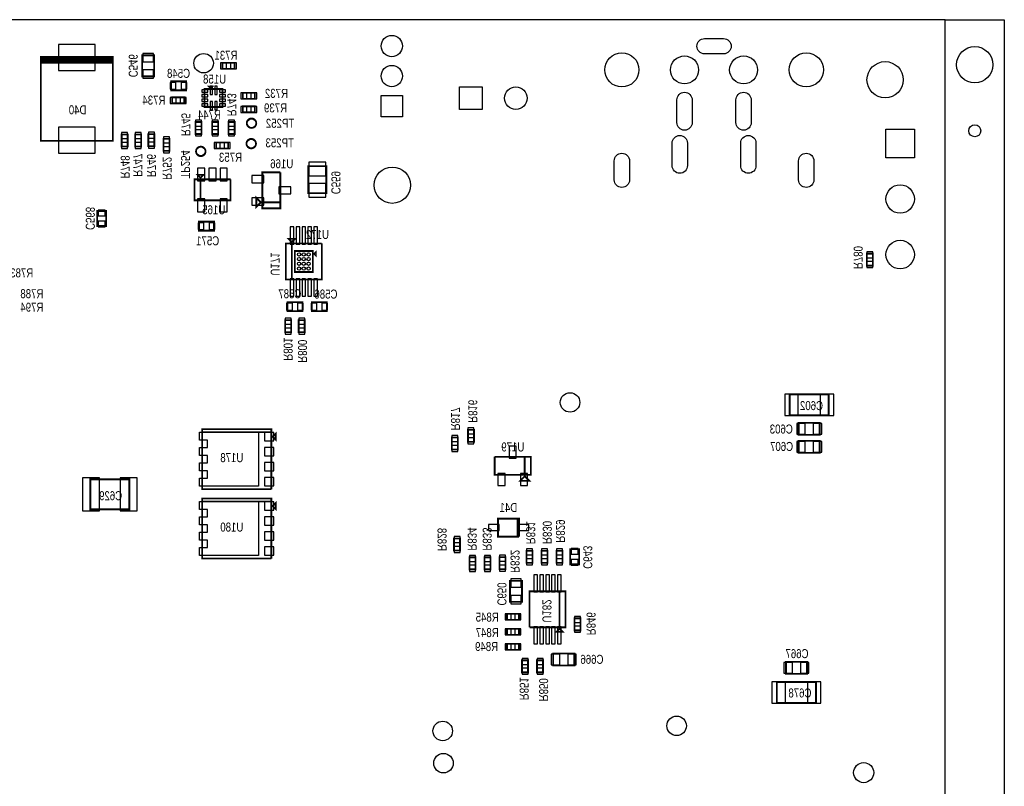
# Model space of a CAD drawing. Extents: x -197 to 9597, y -1478 to 7505.
# Tile 34 of 34: x 6317 to 9597, y 4947 to 7500. Entities that reach past the tile are written whole.
import ezdxf
from ezdxf.enums import TextEntityAlignment as Align

# ---------------------------------------------------------------- set-up
doc = ezdxf.new("R2010")
doc.units = 0
for name, color, linetype in [('BG_OUTLINE', 95, 'CONTINUOUS'), ('PG_ASSEMBLY_BOTTOM', 52, 'CONTINUOUS'), ('PIN_BOTTOM', 1, 'CONTINUOUS'), ('RD_ASSEMBLY_BOTTOM', 52, 'CONTINUOUS')]:
    doc.layers.add(name, color=color, linetype=linetype)

msp = doc.modelspace()

# ---------------------------------------------------------------- linework, layer by layer
at = {"layer": 'BG_OUTLINE'}
msp.add_lwpolyline([(9400, 0), (9400, 7500), (725.901, 7500)], dxfattribs=at)
msp.add_lwpolyline([(9596.846, 0), (9400, 0), (9400, 7500), (9596.846, 7500)], close=True, dxfattribs=at)
at = {"layer": 'PG_ASSEMBLY_BOTTOM', "const_width": 6}
for points in [[(6627.488, 7356.292), (6387.488, 7356.292), (6387.488, 7376.292), (6627.488, 7376.292), (6627.488, 7361.292), (6387.488, 7361.292), (6387.488, 7366.292), (6627.488, 7366.292), (6627.488, 7371.292), (6387.488, 7371.292), (6387.488, 7376.292), (6627.488, 7376.292)], [(6627.488, 7376.292), (6627.488, 7096.292), (6387.488, 7096.292), (6387.488, 7356.292), (6627.488, 7356.292)], [(6765.488, 7381.292), (6765.488, 7311.292), (6725.488, 7311.292), (6725.488, 7381.292), (6765.488, 7381.292)], [(6992.488, 7356.292), (7032.488, 7356.292), (7032.488, 7336.292), (6992.488, 7336.292), (6992.488, 7356.292)], [(6821.519, 7294.67), (6871.519, 7294.67), (6871.519, 7264.67), (6821.519, 7264.67), (6821.519, 7294.67)], [(6993.118, 7269.272), (6993.118, 7209.272), (6933.118, 7209.272), (6933.118, 7269.272), (6993.118, 7269.272)], [(6948.118, 7276.772), (6958.118, 7276.772), (6953.118, 7271.772), (6948.118, 7276.772)], [(7060.488, 7256.292), (7100.488, 7256.292), (7100.488, 7236.292), (7060.488, 7236.292), (7060.488, 7256.292)], [(6865.488, 7221.292), (6825.488, 7221.292), (6825.488, 7241.292), (6865.488, 7241.292), (6865.488, 7221.292)], [(7100.488, 7191.292), (7060.488, 7191.292), (7060.488, 7211.292), (7100.488, 7211.292), (7100.488, 7191.292)], [(6923.118, 7159.272), (6923.118, 7119.272), (6903.118, 7119.272), (6903.118, 7159.272), (6923.118, 7159.272)], [(6958.118, 7119.272), (6958.118, 7159.272), (6978.118, 7159.272), (6978.118, 7119.272), (6958.118, 7119.272)], [(7033.118, 7159.272), (7033.118, 7119.272), (7013.118, 7119.272), (7013.118, 7159.272), (7033.118, 7159.272)], [(6656.909, 7077.422), (6656.909, 7117.422), (6676.909, 7117.422), (6676.909, 7077.422), (6656.909, 7077.422)], [(6701.909, 7077.422), (6701.909, 7117.422), (6721.909, 7117.422), (6721.909, 7077.422), (6701.909, 7077.422)], [(6765.889, 7118.792), (6765.889, 7078.792), (6745.889, 7078.792), (6745.889, 7118.792), (6765.889, 7118.792)], [(6816.488, 7103.292), (6816.488, 7063.292), (6796.488, 7063.292), (6796.488, 7103.292), (6816.488, 7103.292)], [(6971.488, 7091.292), (7011.488, 7091.292), (7011.488, 7071.292), (6971.488, 7071.292), (6971.488, 7091.292)], [(6919.488, 6973.292), (6909.488, 6983.292), (6929.488, 6983.292), (6919.488, 6973.292)], [(7125.468, 6891.662), (7185.468, 6891.662), (7185.468, 6871.662), (7125.468, 6871.662), (7125.468, 6991.662), (7185.468, 6991.662)], [(7185.468, 6991.662), (7185.468, 6891.662), (7125.468, 6891.662)], [(7338.488, 7012.095), (7338.488, 6922.095), (7278.488, 6922.095), (7278.488, 7012.095), (7338.488, 7012.095)], [(7019.488, 6968.292), (7019.488, 6898.292), (6899.488, 6898.292), (6899.488, 6968.292), (6919.488, 6968.292), (6919.488, 6898.292)], [(6919.488, 6898.292), (6919.488, 6968.292), (7019.488, 6968.292)], [(7120.468, 6891.662), (7105.468, 6876.662), (7105.468, 6906.662), (7120.468, 6891.662)], [(6605.508, 6862.922), (6605.508, 6812.922), (6575.508, 6812.922), (6575.508, 6862.922), (6605.508, 6862.922)], [(6914.488, 6827.292), (6964.488, 6827.292), (6964.488, 6797.292), (6914.488, 6797.292), (6914.488, 6827.292)], [(7323.661, 6754.827), (7323.661, 6634.827), (7203.661, 6634.827), (7203.661, 6754.827), (7223.661, 6754.827), (7223.661, 6634.827)], [(7213.661, 6769.827), (7233.661, 6769.827), (7223.661, 6759.827), (7213.661, 6769.827)], [(7223.661, 6634.827), (7223.661, 6754.827), (7323.661, 6754.827)], [(7293.661, 6659.827), (7233.661, 6659.827), (7233.661, 6729.827), (7293.661, 6729.827), (7293.661, 6659.827)], [(7298.661, 6719.827), (7303.661, 6724.827), (7303.661, 6714.827), (7298.661, 6719.827)], [(9139.086, 6680.729), (9139.086, 6720.729), (9159.086, 6720.729), (9159.086, 6680.729), (9139.086, 6680.729)], [(7259.137, 6529.221), (7209.137, 6529.221), (7209.137, 6559.221), (7259.137, 6559.221), (7259.137, 6529.221)], [(7340.358, 6529.221), (7290.358, 6529.221), (7290.358, 6559.221), (7340.358, 6559.221), (7340.358, 6529.221)], [(7221.637, 6499.221), (7221.637, 6459.221), (7201.637, 6459.221), (7201.637, 6499.221), (7221.637, 6499.221)], [(7266.637, 6499.221), (7266.637, 6459.221), (7246.637, 6459.221), (7246.637, 6499.221), (7266.637, 6499.221)], [(8881.988, 6252.292), (9011.988, 6252.292), (9011.988, 6182.292), (8881.988, 6182.292), (8881.988, 6252.292)], [(7155.271, 5936.39), (6925.271, 5936.39), (6925.271, 6136.39), (7155.271, 6136.39), (7155.271, 6126.39), (6925.271, 6126.39)], [(7810.488, 6093.827), (7810.488, 6133.827), (7830.488, 6133.827), (7830.488, 6093.827), (7810.488, 6093.827)], [(8911.988, 6157.292), (8981.988, 6157.292), (8981.988, 6117.292), (8911.988, 6117.292), (8911.988, 6157.292)], [(6925.271, 6126.39), (7155.271, 6126.39), (7155.271, 5936.39)], [(7170.271, 6121.39), (7170.271, 6101.39), (7160.271, 6111.39), (7170.271, 6121.39)], [(7756.96, 6068.827), (7756.96, 6108.827), (7776.96, 6108.827), (7776.96, 6068.827), (7756.96, 6068.827)], [(8911.988, 6097.292), (8981.988, 6097.292), (8981.988, 6057.292), (8911.988, 6057.292), (8911.988, 6097.292)], [(7999.488, 5984.292), (7999.488, 6044.292), (8019.488, 6044.292), (8019.488, 5984.292), (7899.488, 5984.292), (7899.488, 6044.292)], [(7899.488, 6044.292), (7999.488, 6044.292), (7999.488, 5984.292)], [(6552.488, 5969.292), (6552.488, 5869.292), (6682.488, 5869.292), (6682.488, 5969.292), (6552.488, 5969.292)], [(7999.488, 5979.292), (8014.488, 5964.292), (7984.488, 5964.292), (7999.488, 5979.292)], [(7155.271, 5705.189), (6925.271, 5705.189), (6925.271, 5905.189), (7155.271, 5905.189), (7155.271, 5895.189), (6925.271, 5895.189)], [(6925.271, 5895.189), (7155.271, 5895.189), (7155.271, 5705.189)], [(7170.271, 5890.189), (7170.271, 5870.189), (7160.271, 5880.189), (7170.271, 5890.189)], [(7975.488, 5838.292), (7975.488, 5778.292), (7980.488, 5778.292), (7910.488, 5778.292), (7910.488, 5838.292), (7980.488, 5838.292), (7980.488, 5778.292)], [(7980.488, 5778.292), (7975.488, 5778.292), (7975.488, 5838.292)], [(7783.96, 5772.146), (7783.96, 5732.146), (7763.96, 5732.146), (7763.96, 5772.146), (7783.96, 5772.146)], [(8180.488, 5736.292), (8180.488, 5686.292), (8150.488, 5686.292), (8150.488, 5736.292), (8180.488, 5736.292)], [(7815.488, 5669.292), (7815.488, 5709.292), (7835.488, 5709.292), (7835.488, 5669.292), (7815.488, 5669.292)], [(7865.488, 5669.292), (7865.488, 5709.292), (7885.488, 5709.292), (7885.488, 5669.292), (7865.488, 5669.292)], [(7915.2, 5669.949), (7915.2, 5709.949), (7935.2, 5709.949), (7935.2, 5669.949), (7915.2, 5669.949)], [(8005.488, 5691.292), (8005.488, 5731.292), (8025.488, 5731.292), (8025.488, 5691.292), (8005.488, 5691.292)], [(8055.488, 5691.292), (8055.488, 5731.292), (8075.488, 5731.292), (8075.488, 5691.292), (8055.488, 5691.292)], [(8125.488, 5731.292), (8125.488, 5691.292), (8105.488, 5691.292), (8105.488, 5731.292), (8125.488, 5731.292)], [(7950.488, 5561.292), (7950.488, 5631.292), (7990.488, 5631.292), (7990.488, 5561.292), (7950.488, 5561.292)], [(8115.488, 5596.292), (8115.488, 5476.292), (8015.488, 5476.292)], [(8015.488, 5476.292), (8015.488, 5596.292), (8135.488, 5596.292), (8135.488, 5476.292), (8115.488, 5476.292), (8115.488, 5596.292)], [(7980.488, 5501.292), (7940.488, 5501.292), (7940.488, 5521.292), (7980.488, 5521.292), (7980.488, 5501.292)], [(8165.488, 5466.292), (8165.488, 5506.292), (8185.488, 5506.292), (8185.488, 5466.292), (8165.488, 5466.292)], [(7940.488, 5471.292), (7980.488, 5471.292), (7980.488, 5451.292), (7940.488, 5451.292), (7940.488, 5471.292)], [(8125.488, 5461.292), (8105.488, 5461.292), (8115.488, 5471.292), (8125.488, 5461.292)], [(7980.488, 5401.292), (7940.488, 5401.292), (7940.488, 5421.292), (7980.488, 5421.292), (7980.488, 5401.292)], [(8094.488, 5389.292), (8164.488, 5389.292), (8164.488, 5349.292), (8094.488, 5349.292), (8094.488, 5389.292)], [(8010.488, 5366.292), (8010.488, 5326.292), (7990.488, 5326.292), (7990.488, 5366.292), (8010.488, 5366.292)], [(8040.488, 5326.292), (8040.488, 5366.292), (8060.488, 5366.292), (8060.488, 5326.292), (8040.488, 5326.292)], [(8869.488, 5361.292), (8939.488, 5361.292), (8939.488, 5321.292), (8869.488, 5321.292), (8869.488, 5361.292)], [(8839.488, 5294.292), (8969.488, 5294.292), (8969.488, 5224.292), (8839.488, 5224.292), (8839.488, 5294.292)]]:
    msp.add_lwpolyline(points, dxfattribs=at)
for points in [[(7105.299, 7155.292, 0.999984), (7073.677, 7155.289, 1.000016), (7105.299, 7155.292)], [(7104.299, 7087.292, 0.999984), (7072.677, 7087.289, 1.000016), (7104.299, 7087.292)], [(6936.299, 7061.292, 0.999984), (6904.677, 7061.289, 1.000016), (6936.299, 7061.292)]]:
    msp.add_lwpolyline(points, format="xyb", dxfattribs=at)
at = {"layer": 'PIN_BOTTOM'}
for points in [[(6568.488, 7417.587), (6446.488, 7417.587), (6446.488, 7330.587), (6568.488, 7330.587)], [(6762.988, 7387.851), (6727.988, 7387.851), (6727.988, 7359.851), (6762.988, 7359.851)], [(6985.953, 7356.292), (6985.953, 7336.292), (7005.953, 7336.292), (7005.953, 7356.292)], [(7019.023, 7356.292), (7019.023, 7336.292), (7039.023, 7336.292), (7039.023, 7356.292)], [(6762.988, 7332.733), (6727.988, 7332.733), (6727.988, 7304.733), (6762.988, 7304.733)], [(6818.909, 7291.17), (6818.909, 7268.17), (6837.909, 7268.17), (6837.909, 7291.17)], [(6855.129, 7291.17), (6855.129, 7268.17), (6874.129, 7268.17), (6874.129, 7291.17)], [(6943.59, 7266.894), (6923.59, 7266.894), (6923.59, 7258.894), (6943.59, 7258.894)], [(6943.59, 7251.146), (6923.59, 7251.146), (6923.59, 7243.146), (6943.59, 7243.146)], [(6959.244, 7278.863), (6951.244, 7278.863), (6951.244, 7250.863), (6959.244, 7250.863)], [(6974.992, 7278.863), (6966.992, 7278.863), (6966.992, 7250.863), (6974.992, 7250.863)], [(7002.646, 7266.894), (6982.646, 7266.894), (6982.646, 7258.894), (7002.646, 7258.894)], [(7002.646, 7251.146), (6982.646, 7251.146), (6982.646, 7243.146), (7002.646, 7243.146)], [(7053.953, 7256.292), (7053.953, 7236.292), (7073.953, 7236.292), (7073.953, 7256.292)], [(7087.023, 7256.292), (7087.023, 7236.292), (7107.023, 7236.292), (7107.023, 7256.292)], [(7521.287, 7247.792), (7592.287, 7247.792), (7592.287, 7176.792), (7521.287, 7176.792)], [(7857.586, 7276.24), (7857.586, 7201.24), (7782.586, 7201.24), (7782.586, 7276.24)], [(6838.953, 7221.292), (6838.953, 7241.292), (6818.953, 7241.292), (6818.953, 7221.292)], [(6872.023, 7221.292), (6872.023, 7241.292), (6852.023, 7241.292), (6852.023, 7221.292)], [(6943.59, 7235.398), (6923.59, 7235.398), (6923.59, 7227.398), (6943.59, 7227.398)], [(6943.59, 7219.65), (6923.59, 7219.65), (6923.59, 7211.65), (6943.59, 7211.65)], [(6959.244, 7227.681), (6951.244, 7227.681), (6951.244, 7199.681), (6959.244, 7199.681)], [(6974.992, 7227.681), (6966.992, 7227.681), (6966.992, 7199.681), (6974.992, 7199.681)], [(7002.646, 7235.398), (6982.646, 7235.398), (6982.646, 7227.398), (7002.646, 7227.398)], [(7002.646, 7219.65), (6982.646, 7219.65), (6982.646, 7211.65), (7002.646, 7211.65)], [(7073.953, 7191.292), (7073.953, 7211.292), (7053.953, 7211.292), (7053.953, 7191.292)], [(7107.023, 7191.292), (7107.023, 7211.292), (7087.023, 7211.292), (7087.023, 7191.292)], [(6923.118, 7165.807), (6903.118, 7165.807), (6903.118, 7145.807), (6923.118, 7145.807)], [(6958.118, 7145.807), (6978.118, 7145.807), (6978.118, 7165.807), (6958.118, 7165.807)], [(7033.118, 7165.807), (7013.118, 7165.807), (7013.118, 7145.807), (7033.118, 7145.807)], [(6568.488, 7141.997), (6446.488, 7141.997), (6446.488, 7054.997), (6568.488, 7054.997)], [(6656.909, 7103.957), (6676.909, 7103.957), (6676.909, 7123.957), (6656.909, 7123.957)], [(6701.909, 7103.957), (6721.909, 7103.957), (6721.909, 7123.957), (6701.909, 7123.957)], [(6765.889, 7125.327), (6745.889, 7125.327), (6745.889, 7105.327), (6765.889, 7105.327)], [(6923.118, 7132.737), (6903.118, 7132.737), (6903.118, 7112.737), (6923.118, 7112.737)], [(6958.118, 7112.737), (6978.118, 7112.737), (6978.118, 7132.737), (6958.118, 7132.737)], [(7033.118, 7132.737), (7013.118, 7132.737), (7013.118, 7112.737), (7033.118, 7112.737)], [(9202.5, 7135.351), (9297.5, 7135.351), (9297.5, 7040.351), (9202.5, 7040.351)], [(6656.909, 7070.887), (6676.909, 7070.887), (6676.909, 7090.887), (6656.909, 7090.887)], [(6701.909, 7070.887), (6721.909, 7070.887), (6721.909, 7090.887), (6701.909, 7090.887)], [(6765.889, 7092.257), (6745.889, 7092.257), (6745.889, 7072.257), (6765.889, 7072.257)], [(6816.488, 7109.827), (6796.488, 7109.827), (6796.488, 7089.827), (6816.488, 7089.827)], [(6964.953, 7091.292), (6964.953, 7071.292), (6984.953, 7071.292), (6984.953, 7091.292)], [(6998.023, 7091.292), (6998.023, 7071.292), (7018.023, 7071.292), (7018.023, 7091.292)], [(6816.488, 7076.757), (6796.488, 7076.757), (6796.488, 7056.757), (6816.488, 7056.757)], [(7336.988, 7025.028), (7279.988, 7025.028), (7279.988, 6980.028), (7336.988, 6980.028)], [(6934.086, 7005.973), (6910.086, 7005.973), (6910.086, 6962.973), (6934.086, 6962.973)], [(6971.488, 7005.973), (6947.488, 7005.973), (6947.488, 6962.973), (6971.488, 6962.973)], [(7008.89, 7005.973), (6984.89, 7005.973), (6984.89, 6962.973), (7008.89, 6962.973)], [(7090.192, 6981.064), (7090.192, 6957.064), (7130.192, 6957.064), (7130.192, 6981.064)], [(7336.988, 6954.162), (7279.988, 6954.162), (7279.988, 6909.162), (7336.988, 6909.162)], [(7180.744, 6943.662), (7180.744, 6919.662), (7220.744, 6919.662), (7220.744, 6943.662)], [(6934.086, 6903.611), (6910.086, 6903.611), (6910.086, 6860.611), (6934.086, 6860.611)], [(7008.89, 6903.611), (6984.89, 6903.611), (6984.89, 6860.611), (7008.89, 6860.611)], [(7090.192, 6906.26), (7090.192, 6882.26), (7130.192, 6882.26), (7130.192, 6906.26)], [(6602.008, 6865.532), (6579.008, 6865.532), (6579.008, 6846.532), (6602.008, 6846.532)], [(6602.008, 6829.312), (6579.008, 6829.312), (6579.008, 6810.312), (6602.008, 6810.312)], [(6911.878, 6823.792), (6911.878, 6800.792), (6930.878, 6800.792), (6930.878, 6823.792)], [(6948.098, 6823.792), (6948.098, 6800.792), (6967.098, 6800.792), (6967.098, 6823.792)], [(7230.291, 6809.941), (7218.291, 6809.941), (7218.291, 6752.941), (7230.291, 6752.941)], [(7249.976, 6809.941), (7237.976, 6809.941), (7237.976, 6752.941), (7249.976, 6752.941)], [(7269.661, 6809.941), (7257.661, 6809.941), (7257.661, 6752.941), (7269.661, 6752.941)], [(7289.346, 6809.941), (7277.346, 6809.941), (7277.346, 6752.941), (7289.346, 6752.941)], [(7309.031, 6809.941), (7297.031, 6809.941), (7297.031, 6752.941), (7309.031, 6752.941)], [(9139.086, 6707.264), (9159.086, 6707.264), (9159.086, 6727.264), (9139.086, 6727.264)], [(9139.086, 6674.194), (9159.086, 6674.194), (9159.086, 6694.194), (9139.086, 6694.194)], [(7230.291, 6636.713), (7218.291, 6636.713), (7218.291, 6579.713), (7230.291, 6579.713)], [(7249.976, 6636.713), (7237.976, 6636.713), (7237.976, 6579.713), (7249.976, 6579.713)], [(7269.661, 6636.713), (7257.661, 6636.713), (7257.661, 6579.713), (7269.661, 6579.713)], [(7289.346, 6636.713), (7277.346, 6636.713), (7277.346, 6579.713), (7289.346, 6579.713)], [(7309.031, 6636.713), (7297.031, 6636.713), (7297.031, 6579.713), (7309.031, 6579.713)], [(7225.527, 6532.721), (7225.527, 6555.721), (7206.527, 6555.721), (7206.527, 6532.721)], [(7261.747, 6532.721), (7261.747, 6555.721), (7242.747, 6555.721), (7242.747, 6532.721)], [(7306.748, 6532.721), (7306.748, 6555.721), (7287.748, 6555.721), (7287.748, 6532.721)], [(7342.968, 6532.721), (7342.968, 6555.721), (7323.968, 6555.721), (7323.968, 6532.721)], [(7221.637, 6505.756), (7201.637, 6505.756), (7201.637, 6485.756), (7221.637, 6485.756)], [(7266.637, 6505.756), (7246.637, 6505.756), (7246.637, 6485.756), (7266.637, 6485.756)], [(7221.637, 6472.686), (7201.637, 6472.686), (7201.637, 6452.686), (7221.637, 6452.686)], [(7266.637, 6472.686), (7246.637, 6472.686), (7246.637, 6452.686), (7266.637, 6452.686)], [(8865.433, 6252.792), (8865.433, 6181.792), (8910.433, 6181.792), (8910.433, 6252.792)], [(8983.543, 6252.792), (8983.543, 6181.792), (9028.543, 6181.792), (9028.543, 6252.792)], [(7810.488, 6120.362), (7830.488, 6120.362), (7830.488, 6140.362), (7810.488, 6140.362)], [(8905.429, 6154.792), (8905.429, 6119.792), (8933.429, 6119.792), (8933.429, 6154.792)], [(8960.547, 6154.792), (8960.547, 6119.792), (8988.547, 6119.792), (8988.547, 6154.792)], [(7113.003, 6126.15), (7113.003, 5946.63), (6916.161, 5946.63), (6916.161, 5973.201), (6942.932, 5973.201), (6942.932, 5997.61), (6916.161, 5997.61), (6916.161, 6024.189), (6942.932, 6024.189), (6942.932, 6048.591), (6916.161, 6048.591), (6916.161, 6075.17), (6942.932, 6075.17), (6942.932, 6099.579), (6916.161, 6099.579), (6916.161, 6126.15)], [(7133.137, 6097.39), (7164.137, 6097.39), (7164.137, 6125.39), (7133.137, 6125.39)], [(7756.96, 6095.362), (7776.96, 6095.362), (7776.96, 6115.362), (7756.96, 6115.362)], [(7810.488, 6087.292), (7830.488, 6087.292), (7830.488, 6107.292), (7810.488, 6107.292)], [(7133.137, 6047.39), (7164.137, 6047.39), (7164.137, 6075.39), (7133.137, 6075.39)], [(7756.96, 6062.292), (7776.96, 6062.292), (7776.96, 6082.292), (7756.96, 6082.292)], [(7947.488, 6039.568), (7971.488, 6039.568), (7971.488, 6079.568), (7947.488, 6079.568)], [(8905.429, 6094.792), (8905.429, 6059.792), (8933.429, 6059.792), (8933.429, 6094.792)], [(8960.547, 6094.792), (8960.547, 6059.792), (8988.547, 6059.792), (8988.547, 6094.792)], [(7133.137, 5997.39), (7164.137, 5997.39), (7164.137, 6025.39), (7133.137, 6025.39)], [(6582.996, 5974.292), (6525.996, 5974.292), (6525.996, 5864.292), (6582.996, 5864.292)], [(6708.98, 5974.292), (6651.98, 5974.292), (6651.98, 5864.292), (6708.98, 5864.292)], [(7133.137, 5947.39), (7164.137, 5947.39), (7164.137, 5975.39), (7133.137, 5975.39)], [(7910.086, 5949.016), (7934.086, 5949.016), (7934.086, 5989.016), (7910.086, 5989.016)], [(7984.89, 5949.016), (8008.89, 5949.016), (8008.89, 5989.016), (7984.89, 5989.016)], [(7113.003, 5894.949), (7113.003, 5715.429), (6916.161, 5715.429), (6916.161, 5742), (6942.932, 5742), (6942.932, 5766.409), (6916.161, 5766.409), (6916.161, 5792.988), (6942.932, 5792.988), (6942.932, 5817.39), (6916.161, 5817.39), (6916.161, 5843.969), (6942.932, 5843.969), (6942.932, 5868.378), (6916.161, 5868.378), (6916.161, 5894.949)], [(7133.137, 5866.189), (7164.137, 5866.189), (7164.137, 5894.189), (7133.137, 5894.189)], [(7133.137, 5816.189), (7164.137, 5816.189), (7164.137, 5844.189), (7133.137, 5844.189)], [(7914.275, 5798.292), (7914.275, 5818.292), (7878.275, 5818.292), (7878.275, 5798.292)], [(8012.701, 5798.292), (8012.701, 5818.292), (7976.701, 5818.292), (7976.701, 5798.292)], [(7133.137, 5766.189), (7164.137, 5766.189), (7164.137, 5794.189), (7133.137, 5794.189)], [(7783.96, 5778.681), (7763.96, 5778.681), (7763.96, 5758.681), (7783.96, 5758.681)], [(7133.137, 5716.189), (7164.137, 5716.189), (7164.137, 5744.189), (7133.137, 5744.189)], [(7783.96, 5745.611), (7763.96, 5745.611), (7763.96, 5725.611), (7783.96, 5725.611)], [(7815.488, 5695.827), (7835.488, 5695.827), (7835.488, 5715.827), (7815.488, 5715.827)], [(7865.488, 5695.827), (7885.488, 5695.827), (7885.488, 5715.827), (7865.488, 5715.827)], [(7915.2, 5696.484), (7935.2, 5696.484), (7935.2, 5716.484), (7915.2, 5716.484)], [(8005.488, 5717.827), (8025.488, 5717.827), (8025.488, 5737.827), (8005.488, 5737.827)], [(8055.488, 5717.827), (8075.488, 5717.827), (8075.488, 5737.827), (8055.488, 5737.827)], [(8125.488, 5737.827), (8105.488, 5737.827), (8105.488, 5717.827), (8125.488, 5717.827)], [(8176.988, 5738.902), (8153.988, 5738.902), (8153.988, 5719.902), (8176.988, 5719.902)], [(7815.488, 5662.757), (7835.488, 5662.757), (7835.488, 5682.757), (7815.488, 5682.757)], [(7865.488, 5662.757), (7885.488, 5662.757), (7885.488, 5682.757), (7865.488, 5682.757)], [(7915.2, 5663.414), (7935.2, 5663.414), (7935.2, 5683.414), (7915.2, 5683.414)], [(8005.488, 5684.757), (8025.488, 5684.757), (8025.488, 5704.757), (8005.488, 5704.757)], [(8055.488, 5684.757), (8075.488, 5684.757), (8075.488, 5704.757), (8055.488, 5704.757)], [(8125.488, 5704.757), (8105.488, 5704.757), (8105.488, 5684.757), (8125.488, 5684.757)], [(8176.988, 5702.682), (8153.988, 5702.682), (8153.988, 5683.682), (8176.988, 5683.682)], [(8030.118, 5594.406), (8042.118, 5594.406), (8042.118, 5651.406), (8030.118, 5651.406)], [(8049.803, 5594.406), (8061.803, 5594.406), (8061.803, 5651.406), (8049.803, 5651.406)], [(8069.488, 5594.406), (8081.488, 5594.406), (8081.488, 5651.406), (8069.488, 5651.406)], [(8089.173, 5594.406), (8101.173, 5594.406), (8101.173, 5651.406), (8089.173, 5651.406)], [(8108.858, 5594.406), (8120.858, 5594.406), (8120.858, 5651.406), (8108.858, 5651.406)], [(7952.988, 5609.851), (7987.988, 5609.851), (7987.988, 5637.851), (7952.988, 5637.851)], [(7952.988, 5554.733), (7987.988, 5554.733), (7987.988, 5582.733), (7952.988, 5582.733)], [(7953.953, 5501.292), (7953.953, 5521.292), (7933.953, 5521.292), (7933.953, 5501.292)], [(7987.023, 5501.292), (7987.023, 5521.292), (7967.023, 5521.292), (7967.023, 5501.292)], [(8165.488, 5492.827), (8185.488, 5492.827), (8185.488, 5512.827), (8165.488, 5512.827)], [(8030.118, 5421.178), (8042.118, 5421.178), (8042.118, 5478.178), (8030.118, 5478.178)], [(8049.803, 5421.178), (8061.803, 5421.178), (8061.803, 5478.178), (8049.803, 5478.178)], [(8069.488, 5421.178), (8081.488, 5421.178), (8081.488, 5478.178), (8069.488, 5478.178)], [(8089.173, 5421.178), (8101.173, 5421.178), (8101.173, 5478.178), (8089.173, 5478.178)], [(8108.858, 5421.178), (8120.858, 5421.178), (8120.858, 5478.178), (8108.858, 5478.178)], [(8165.488, 5459.757), (8185.488, 5459.757), (8185.488, 5479.757), (8165.488, 5479.757)], [(7933.953, 5471.292), (7933.953, 5451.292), (7953.953, 5451.292), (7953.953, 5471.292)], [(7967.023, 5471.292), (7967.023, 5451.292), (7987.023, 5451.292), (7987.023, 5471.292)], [(7953.953, 5401.292), (7953.953, 5421.292), (7933.953, 5421.292), (7933.953, 5401.292)], [(7987.023, 5401.292), (7987.023, 5421.292), (7967.023, 5421.292), (7967.023, 5401.292)], [(8087.929, 5386.792), (8087.929, 5351.792), (8115.929, 5351.792), (8115.929, 5386.792)], [(8143.047, 5386.792), (8143.047, 5351.792), (8171.047, 5351.792), (8171.047, 5386.792)], [(8010.488, 5372.827), (7990.488, 5372.827), (7990.488, 5352.827), (8010.488, 5352.827)], [(8040.488, 5352.827), (8060.488, 5352.827), (8060.488, 5372.827), (8040.488, 5372.827)], [(8862.929, 5358.792), (8862.929, 5323.792), (8890.929, 5323.792), (8890.929, 5358.792)], [(8918.047, 5358.792), (8918.047, 5323.792), (8946.047, 5323.792), (8946.047, 5358.792)], [(8010.488, 5339.757), (7990.488, 5339.757), (7990.488, 5319.757), (8010.488, 5319.757)], [(8040.488, 5319.757), (8060.488, 5319.757), (8060.488, 5339.757), (8040.488, 5339.757)], [(8822.933, 5294.792), (8822.933, 5223.792), (8867.933, 5223.792), (8867.933, 5294.792)], [(8941.043, 5294.792), (8941.043, 5223.792), (8986.043, 5223.792), (8986.043, 5294.792)]]:
    msp.add_lwpolyline(points, close=True, dxfattribs=at)
for points in [[(8598.587, 7437.126), (8661.587, 7437.126, -1), (8661.587, 7386.126), (8598.587, 7386.126, -1)], [(8506.162, 7157.591), (8506.162, 7232.591, -1), (8557.162, 7232.591), (8557.162, 7157.591, -1)], [(8703.012, 7157.591), (8703.012, 7232.591, -1), (8754.012, 7232.591), (8754.012, 7157.591, -1)], [(8490.414, 7013.89), (8490.414, 7088.89, -1), (8541.414, 7088.89), (8541.414, 7013.89, -1)], [(8718.76, 7013.89), (8718.76, 7088.89, -1), (8769.76, 7088.89), (8769.76, 7013.89, -1)], [(8348.5, 7029.74), (8348.5, 6966.74, -1), (8297.5, 6966.74), (8297.5, 7029.74, -1)], [(8962.673, 7029.74), (8962.673, 6966.74, -1), (8911.673, 6966.74), (8911.673, 7029.74, -1)]]:
    msp.add_lwpolyline(points, format="xyb", close=True, dxfattribs=at)
for centre, radius in [((7556.787, 7412.292), 35.5), ((6929.897, 7355), 32.5), ((8323, 7332.886), 57), ((8531.662, 7332.886), 46.5), ((8728.512, 7332.886), 46.5), ((8937.173, 7332.886), 57), ((9498.421, 7350), 60.5), ((7556.787, 7312.292), 35.5), ((9200, 7300), 60.5), ((7970.086, 7238.74), 37.5), ((7089.488, 7155.292), 15), ((9498.421, 7130), 20), ((7088.488, 7087.292), 15), ((6920.488, 7061.292), 15), ((7558.437, 6948.882), 60.5), ((9250, 6902.812), 47.5), ((9250, 6717.772), 47.5), ((7247.913, 6718.449), 5.5), ((7263.661, 6718.449), 5.5), ((7279.409, 6718.449), 5.5), ((7247.913, 6702.701), 5.5), ((7247.913, 6686.953), 5.5), ((7263.661, 6702.701), 5.5), ((7263.661, 6686.953), 5.5), ((7279.409, 6702.701), 5.5), ((7279.409, 6686.953), 5.5), ((7247.913, 6671.205), 5.5), ((7263.661, 6671.205), 5.5), ((7279.409, 6671.205), 5.5), ((8150.488, 6225.292), 32.5), ((7726.334, 5131.103), 32.5), ((8505.488, 5148.292), 32.5), ((7728.736, 5023.835), 32.5), ((9128.488, 4992.292), 33.5)]:
    msp.add_circle(centre, radius, dxfattribs=at)

# ---------------------------------------------------------------- texts
at = {"layer": 'RD_ASSEMBLY_BOTTOM', "text_generation_flag": 2, "width": 0.8}
for s, p in [('C546', (6680.488, 7346.709)), ('R743', (7008.858, 7216.729)), ('R745', (6855.858, 7150.729)), ('R747', (6695.909, 7015.422)), ('R748', (6653.909, 7009.422)), ('R746', (6741.086, 7014.209)), ('R752', (6793.488, 7004.709)), ('C568', (6537.468, 6838.079)), ('R780', (9095.086, 6707.729)), ('R801', (7196.338, 6402.78)), ('R800', (7244.338, 6395.78)), ('R816', (7811.488, 6195.827)), ('R817', (7753.96, 6170.827)), ('R828', (7709.015, 5768.855)), ('R834', (7809.488, 5770.292)), ('R833', (7859.488, 5770.292)), ('R831', (8004.488, 5791.292)), ('R830', (8059.488, 5792.292)), ('R829', (8103.488, 5796.709)), ('C643', (8194.488, 5709.709)), ('R832', (7952.2, 5695.949)), ('C650', (7908.488, 5587.292)), ('R846', (8205.488, 5488.292)), ('R851', (7982.488, 5271.709)), ('R850', (8047.488, 5268.292))]:
    msp.add_text(s, height=30, rotation=270, dxfattribs=at).set_placement(p, align=Align.CENTER)
for s, p in [('R731', (7004.488, 7366.709)), ('C548', (6846.456, 7306.331)), ('R734', (6764.488, 7217.292)), ('R732', (7172.488, 7239.709)), ('R739', (7169.488, 7191.292)), ('R744', (6949.216, 7168.63)), ('R753', (7019.488, 7026.709)), ('U165', (6963.779, 6852)), ('C571', (6943.488, 6748.709)), ('R783', (6324.118, 6641.76)), ('R788', (6357.882, 6572.453)), ('C587', (7217.137, 6572.221)), ('C586', (7337.358, 6571.221)), ('R794', (6357.882, 6527.453)), ('C603', (8853.988, 6121.709)), ('C607', (8854.988, 6063.709)), ('R845', (7874.488, 5495.292)), ('R847', (7874.488, 5443.709)), ('R849', (7872.488, 5397.292)), ('C666', (8223.488, 5354.709)), ('C667', (8906.488, 5373.709))]:
    msp.add_text(s, height=30, dxfattribs=at).set_placement(p, align=Align.CENTER)
for s, p in [('U158', (7004.76, 7287.37)), ('D40', (6539.779, 7185)), ('TP252', (7231.779, 7140)), ('TP253', (7230.779, 7075)), ('U166', (7228.508, 7005.339)), ('U172', (7347.315, 6769.827)), ('C602', (8992.988, 6199.709)), ('U179', (7998.197, 6062)), ('U178', (7062.271, 6026.39)), ('C629', (6658.488, 5899.709)), ('D41', (7974.488, 5860.292)), ('U180', (7062.271, 5795.189)), ('C678', (8954.488, 5242.709))]:
    msp.add_text(s, height=30, dxfattribs=at).set_placement(p)
for s, p in [('TP254', (6854.488, 6970.709)), ('C559', (7355.488, 6918.906)), ('U171', (7153.315, 6647.827)), ('U182', (8058.488, 5492.292))]:
    msp.add_text(s, height=30, rotation=270, dxfattribs=at).set_placement(p)

doc.saveas('drawing.dxf')
